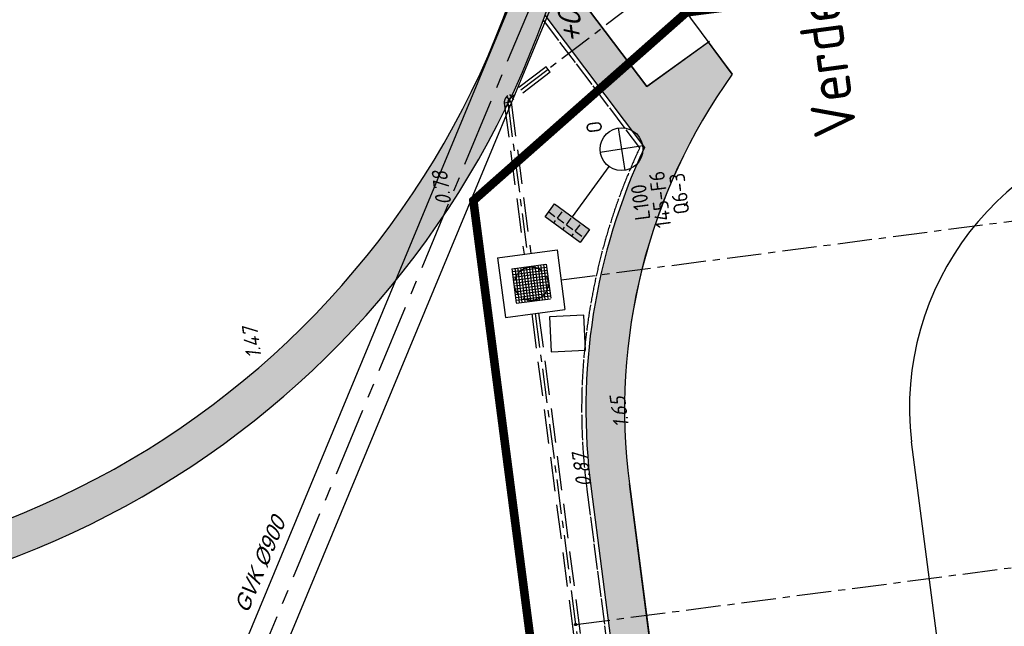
# Model space of a CAD drawing. Extents: x 117893332 to 118394757, y 454959407 to 455669244.
# Tile 23 of 256: x 118205174 to 118228110, y 455209457 to 455223576. Entities that reach past the tile are written whole.
import ezdxf
from ezdxf.enums import TextEntityAlignment as Align

# ---------------------------------------------------------------- set-up
doc = ezdxf.new("R2010")
doc.units = 0
doc.header["$LTSCALE"] = 200
for name, pattern in [('DASHED', [19.049999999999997, 12.7, -6.35]), ('Tauw_HIDDEN2', [5.6, 4, -1.6]), ('Tauw_L_Center1', [13, 8, -1.67, 1.66, -1.67]), ('Tauw_L_Center2', [6.4990000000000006, 4, -0.833, 0.833, -0.833]), ('TAUW_OPSLUITBAND_mm', [3.2, 3, -0.2])]:
    doc.linetypes.add(name, pattern=pattern)
doc.layers.get('0').update_dxf_attribs({"linetype": 'CONTINUOUS'})
for name, color, linetype in [('BOUWD01', 6, 'CONTINUOUS'), ('EL6312--', 6, 'CONTINUOUS'), ('EL_N_A_EB00----REVISIE~-_-----', 1, 'CONTINUOUS'), ('KABELLOOP', 6, 'CONTINUOUS'), ('LEIDINGLOOP', 6, 'CONTINUOUS'), ('ZU_B_-_EL999---LA_PE-63_sdr00~H_-----', 1, 'Tauw_L_Center2'), ('ZU_B_-_EL999---LD_PE-65_sdr00~H_-----', 1, 'Tauw_L_Center2'), ('ZU_B_-_EL999---LD_pvc160_vbr11~H_-----', 1, 'Tauw_L_Center2'), ('ZU_B_-_EL999---LD_pvc160_vbr11~W_-----', 8, 'Tauw_HIDDEN2'), ('ZU_B_-_EL999---SYM_RIOOLINSPECTIEPUT~-_002--', 2, 'Tauw_L_Center2'), ('ZU_B_-_JB00----ZME_tekst__50_^200~-_-----', 2, 'CONTINUOUS'), ('ZU_B_-_MB0090--MAAIVELD_DUN~-_001--', 1, 'CONTINUOUS'), ('ZU_B_D_EB00----ONDERDEEL~-_-----', 7, 'CONTINUOUS'), ('ZU_N_-_AL999---LW_gvk900_pgr05__18_^200~-_-----', 7, 'CONTINUOUS'), ('ZU_N_-_DX1AMA--_maatvoering_ANG__18_^200', 7, 'CONTINUOUS'), ('ZU_N_-_EL999---LW_gvk900_pgr05~H_-----', 2, 'Tauw_L_Center1'), ('ZU_N_-_EL999---LW_gvk900_pgr05~W_-----', 2, 'CONTINUOUS'), ('ZU_N_-_TVRH----tekst__25_^200~-_-----', 253, 'CONTINUOUS'), ('ZU_N_A_EV00----_Opsluitband_100x200~Z_-----', 253, 'TAUW_OPSLUITBAND_mm'), ('ZU_N_A_EV02----_kant verharding ov betontegels-halfsteensverband~k_-----', 253, 'CONTINUOUS'), ('ZU_N_A_HV01----_arcering verharding gv asfalt~v_-----', 253, 'CONTINUOUS'), ('ZU_N_A_HV01----_arcering verharding ov grind~v_-----', 253, 'CONTINUOUS'), ('ZU_N_A_HV02----molgoot ov betonstraatsteen~v_-----', 253, 'CONTINUOUS')]:
    doc.layers.add(name, color=color, linetype=linetype)
doc.layers.add('ZU_N_-_DX1AMA--_maatvoering_LIN__18_^200', color=7, linetype='CONTINUOUS', lineweight=18)
doc.styles.add('BURO-018', font='Isocp.shx', dxfattribs={"height": 360})
doc.styles.add('ISO', font='ISO')
doc.styles.add('TAUW-ISOCP', font='tcb_isocp.shx')
doc.styles.add('tcb_isocp', font='tcb_isocp.shx')
doc.dimstyles.new('tzu18-dot_^200', dxfattribs={"dimscale": 200, "dimtxt": 1.8, "dimasz": 3, "dimexe": 2, "dimexo": 0, "dimgap": 0.5, "dimtad": 1, "dimdec": 0, "dimzin": 0, "dimdsep": 46, "dimtxsty": 'TAUW-ISOCP', "dimblk": 'DOTSMALL', "dimcen": 2, "dimdle": 1.5, "dimclre": 8, "dimadec": 0, "dimazin": 0, "dimtp": 1, "dimtm": 1, "dimtfac": 1, "dimtix": 1, "dimtmove": 1, "dimatfit": 3, "dimldrblk": 'DOTSMALL', "dimfxl": 1, "dimtvp": 0.5, "dimtolj": 1, "dimtzin": 0, "dimlwd": -1, "dimlwe": 5, "dimarcsym": 0})

# ---------------------------------------------------------------- blocks, each defined once
blk = doc.blocks.new('_DotSmall')
at = {"color": 0, "linetype": 'ByBlock', "const_width": 0.5}
blk.add_lwpolyline([(-0.0625, 0, 1), (0.0625, 0, 1)], format="xyb", close=True, dxfattribs=at)
blk = doc.blocks.new('*D206')
at = {"layer": 'ZU_N_-_DX1AMA--_maatvoering_LIN__18_^200', "color": 0, "transparency": 16777216}
blk.add_line((118205911.520868, 455185133.5274638), (118182509.9496685, 455364914.8629071), dxfattribs=at)
at = {"layer": 'ZU_N_-_DX1AMA--_maatvoering_LIN__18_^200', "color": 8, "lineweight": 5, "transparency": 16777216}
for p, q in [((118182994.9085498, 455364675.4576435), (118182152.0192695, 455364565.741396)), ((118206319.032986, 455185489.1028713), (118205476.1437057, 455185379.3866237))]:
    blk.add_line(p, q, dxfattribs=at)
at = {"layer": 'ZU_N_-_DX1AMA--_maatvoering_LIN__18_^200', "color": 0, "transparency": 16777216, "xscale": 600, "yscale": 600, "zscale": 600}
for p, rotation in [((118182548.6730502, 455364617.3725715), 97.41631319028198), ((118205872.7974863, 455185431.0177993), 277.416313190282)]:
    blk.add_blockref('_DotSmall', p, dxfattribs=dict(at, rotation=rotation))
at = {"layer": 'ZU_N_-_DX1AMA--_maatvoering_LIN__18_^200', "color": 0, "transparency": 16777216, "insert": (118204335.5469565, 455195071.6318116), "char_height": 360, "attachment_point": 5, "rotation": 97.41631319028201, "style": 'TAUW-ISOCP'}
blk.add_mtext('\\A1;180698', dxfattribs=at)
blk = doc.blocks.new('*D260')
at = {"layer": 'ZU_N_-_DX1AMA--_maatvoering_ANG__18_^200', "transparency": 16777216}
for start, end in [(81.44579739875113, 94.4721517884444), (55.36741433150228, 71.19797776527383)]:
    blk.add_arc((118197478.4223946, 455230764.0291032), 8397.721269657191, start, end, dxfattribs=at)
for points in [[(118196831.0725284, 455239064.5696213), (118196816.1553243, 455239207.794888), (118196393.9381263, 455239091.4306424)], [(118202293.3751332, 455237731.9562287), (118202208.5177236, 455237615.6152641), (118202599.9693222, 455237419.2135177)]]:
    blk.add_solid(points, dxfattribs=at)
at = {"layer": 'ZU_N_-_DX1AMA--_maatvoering_ANG__18_^200', "transparency": 16777216, "insert": (118199464.2062405, 455238923.5869981), "char_height": 360, "attachment_point": 5, "rotation": 346.3218875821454, "style": 'TAUW-ISOCP'}
blk.add_mtext('\\A1;45.00°', dxfattribs=at)
blk = doc.blocks.new('E00525')
at = {"linetype": 'ByBlock'}
h = blk.add_hatch(dxfattribs=at)
h.set_pattern_fill('ANGLE', color=0, scale=0.18438609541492, style=0)
h.set_pattern_definition([(360, (-37.67331033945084, -34.01927211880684), (5.551115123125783e-17, 1.287936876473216), [0.9366813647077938, -0.3512555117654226]), (90, (-37.67331033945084, -34.01927211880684), (-1.287936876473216, 1.387778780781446e-16), [0.9366813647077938, -0.3512555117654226])])
edge = h.paths.add_edge_path()
edge.add_line((-2.522521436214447, 2.863310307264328), (2.522521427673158, 2.863310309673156))
edge.add_line((2.522521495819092, 2.863310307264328), (2.522521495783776, 1.000000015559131))
edge.add_line((2.522521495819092, 1.000000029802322), (-2.522521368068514, 1.000000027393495))
edge.add_line((-2.522521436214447, 1), (-2.522521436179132, 2.863310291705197))
h = blk.add_hatch(color=0, dxfattribs=at)
edge = h.paths.add_edge_path()
edge.add_line((-2.522521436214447, 2.863310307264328), (2.522521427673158, 2.863310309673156))
edge.add_line((2.522521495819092, 2.863310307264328), (2.522521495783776, 1.000000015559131))
edge.add_line((2.522521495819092, 1.000000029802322), (-2.522521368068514, 1.000000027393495))
edge.add_line((-2.522521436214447, 1), (-2.522521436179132, 2.863310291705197))
at = {"color": 0, "linetype": 'ByBlock'}
for p, q in [((-1.767766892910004, 14.38605433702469), (1.767767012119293, 10.85052046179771)), ((1.767766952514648, 14.38605433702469), (-1.767766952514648, 10.85052043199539)), ((5.960464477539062e-08, 10.0973382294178), (1.192092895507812e-07, 2.863310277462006))]:
    blk.add_line(p, q, dxfattribs=at)
blk.add_lwpolyline([(-2.522521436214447, 2.863310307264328), (2.522521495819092, 2.863310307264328), (2.522521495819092, 1.000000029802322), (-2.522521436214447, 1)], close=True, dxfattribs=at)
blk.add_circle((0, 12.61828738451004), 2.500000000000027, dxfattribs=at)
at = {"color": 0, "linetype": 'ByBlock', "style": 'BURO-018'}
for tag, p in [('E_GKAST', (5.960464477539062e-08, 20.61828738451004)), ('E_GROEP', (5.960464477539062e-08, 17.61828738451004)), ('E_SGROEP', (4.500000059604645, 17.61828738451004)), ('E_ARMCODE', (0, 12.61828738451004)), ('E_SLET', (4.500000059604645, 11.61828738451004))]:
    blk.add_attdef(tag, text='', height=1.8, dxfattribs=at).set_placement(p, align=Align.MIDDLE)
blk = doc.blocks.new('A$C051E189E')
at = {"layer": 'LEIDINGLOOP', "linetype": 'DASHED', "const_width": 200}
blk.add_lwpolyline([(-16326.55531167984, -21636.91844537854), (32377.83829969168, -21636.91844537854), (36081.05446058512, -27121.89554059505), (36081.05446070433, -32209.90334999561)], dxfattribs=at)
at = {"layer": 'EL6312--'}
ref = blk.add_blockref('E00525', (31293.63590681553, -23472.05495274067), dxfattribs=dict(at, xscale=200, yscale=200, zscale=200, rotation=226.3660351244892))
ref.add_attrib('E_SGROEP', 'Q6-3', dxfattribs={"layer": '0', "color": 1, "linetype": 'ByBlock', "height": 360, "style": 'BURO-018'}).set_placement((31917.86027437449, -26413.0749796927), align=Align.MIDDLE)
ref.add_attrib('E_GKAST', 'L100', dxfattribs={"layer": '0', "color": 1, "linetype": 'ByBlock', "height": 360, "style": 'BURO-018'}).set_placement((31836.31951457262, -25492.46889981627), align=Align.MIDDLE)
ref.add_attrib('E_GROEP', '145-F6', dxfattribs={"layer": '0', "color": 1, "linetype": 'ByBlock', "height": 360, "style": 'BURO-018'}).set_placement((31842.64256334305, -25950.89262038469), align=Align.MIDDLE)
ref.add_attrib('E_SLET', 'O', dxfattribs={"layer": '0', "color": 1, "linetype": 'ByBlock', "height": 360, "style": 'BURO-018'}).set_placement((33711.83898562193, -24647.51330989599), align=Align.MIDDLE)
blk = doc.blocks.new('A$C6DFC50BF')
at = {"layer": 'KABELLOOP', "linetype": 'DASHED', "const_width": 200}
blk.add_lwpolyline([(-16326.55531167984, -21636.91844537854), (32377.83829969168, -21636.91844537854), (36081.05446058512, -27121.89554059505), (36081.05446070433, -32209.90334999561)], dxfattribs=at)

msp = doc.modelspace()

# ---------------------------------------------------------------- hatches: boundary and pattern name
at = {"layer": 'ZU_N_A_HV01----_arcering verharding gv asfalt~v_-----'}
h = msp.add_hatch(dxfattribs=at)
h.set_pattern_fill('ASFALT', color=256, scale=3000)
h.set_pattern_definition([(157.416313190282, (118248804.6750337, 455213277.5848131), (-144.0121693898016, -346.2448484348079), []), (217.416313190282, (118248804.6750337, 455213277.5848131), (227.8507499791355, -297.8406213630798), [])])
h.paths.add_polyline_path([(118253562.4644317, 455173882.7550641, -0.413670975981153), (118245855.7562277, 455163886.7559816), (118232779.448046, 455162183.4266028, -0.2396013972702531), (118226539.3488066, 455164396.4313046), (118222931.5859316, 455163926.7441258), (118222383.7487684, 455168135.4742161), (118218106.8741981, 455167574.5760993), (118214434.7360406, 455164219.5352659), (118215506.4412013, 455155986.2169401), (118286398.3345948, 455165213.991818), (118285827.6629735, 455169598.1464381), (118269443.6465182, 455167465.4905022, -0.4142135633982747), (118257765.8233637, 455176453.3294046), (118256227.8597453, 455188268.6539, -0.4142135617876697), (118265215.698611, 455199946.4769887), (118292266.1138908, 455203467.5444995), (118291600.0729585, 455208584.3784367), (118288512.0832502, 455208182.4244898, -0.4142135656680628), (118286360.315439, 455209838.5329916), (118282082.5253519, 455242702.4295251), (118277103.5895731, 455242054.3371087, -0.4142135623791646), (118269661.0073064, 455247782.5220213), (118267518.7053234, 455264240.6439259), (118262945.7468947, 455263645.3963049), (118267639.6027709, 455227475.8892438), (118267223.0791646, 455227421.9624292), (118267223.0953798, 455227421.8374796), (118252708.3945412, 455225558.9908816), (118252749.7655286, 455225241.1604559), (118251437.4330616, 455225070.8540304), (118250715.0444016, 455230620.5667782), (118243327.2569473, 455287376.853917), (118243629.7457429, 455287416.2279319), (118243124.354806, 455290872.4482069), (118240928.7488096, 455307740.0890951, -0.4142135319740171), (118245603.8051835, 455313814.3496923), (118274546.4505115, 455317581.7228291), (118274030.151141, 455321548.2621741), (118245583.3097502, 455317845.426291, -0.4142135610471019), (118239509.0486006, 455322520.4825709), (118233549.7710685, 455368302.3163094, 0.4142135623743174), (118222813.3463366, 455376565.6076621), (118207809.9167748, 455374612.6583502, 0.4142135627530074), (118199546.6254238, 455363876.233606), (118205505.9032047, 455318094.3984217, -0.4142123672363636), (118200830.8688669, 455312020.1400964), (118163460.5556403, 455307155.6086541), (118165370.8677974, 455292480.2047596), (118168069.5899988, 455292831.4889433), (118168020.6380423, 455293207.5597649, -0.4142128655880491), (118177008.4523232, 455304885.379675), (118193278.4294503, 455307003.2308075, -0.1343417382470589), (118196112.2678289, 455306610.6909133), (118204322.7715568, 455303093.5020068), (118205538.0756343, 455305921.5248985, -0.2648123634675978), (118209818.1357149, 455309156.2414026), (118230144.221444, 455311802.0275834, -0.4142136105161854), (118236218.4835087, 455307126.9714311), (118240860.0830218, 455271468.1296604, -0.4142135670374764), (118236185.026669, 455265393.868468), (118214172.9505057, 455262528.6259582), (118214897.7231318, 455256960.5985169, -0.4142135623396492), (118212810.3363711, 455254248.4745319), (118211683.2549989, 455254101.7658931), (118212034.0112402, 455251407.0995864), (118215577.2140856, 455248630.0588531), (118219142.1158661, 455249094.050086), (118218436.6095952, 455254511.7740204, -0.4142294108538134), (118220523.9794215, 455257224.0278775), (118236969.7760967, 455259364.7257031, -0.4142130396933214), (118243044.0360546, 455254689.6790598), (118246252.6892428, 455230039.716037)])
h.paths.add_polyline_path([(118261528.7105488, 455214269.2460867, -0.4142135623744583), (118263616.0973097, 455216981.3700716), (118275257.8857749, 455218496.745074, -0.414213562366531), (118277970.0097599, 455216409.3583131), (118278976.6705481, 455208675.7399464, -0.4142135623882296), (118276889.283787, 455205963.6159614), (118274097.8328038, 455205600.2615634, -0.4142135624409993), (118272506.4212083, 455206825.0918127), (118272485.2704835, 455206987.5811397), (118269242.6258282, 455206565.4962798), (118269263.7765531, 455206403.0069523, -0.4142135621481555), (118268038.9463059, 455204811.595358), (118265247.4953238, 455204448.240958, -0.4142135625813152), (118262535.371337, 455206535.6277188)], flags=16)
h.paths.add_polyline_path([(118241537.8751546, 455300913.520497), (118240100.0229776, 455300726.2209592), (118239912.72344, 455302164.0731364), (118241350.575617, 455302351.3726742)], flags=16)
h.paths.add_polyline_path([(118240440.7304615, 455309039.881115), (118239002.8782845, 455308852.5815772), (118238815.5787469, 455310290.4337544), (118240253.430924, 455310477.7332923)], flags=16)
h.paths.add_polyline_path([(118229627.9109464, 455315768.5622057), (118215546.7017315, 455313935.6554853, -0.4142135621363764), (118209472.4405793, 455318610.7117853), (118204138.0194814, 455359592.1202821, -0.4142394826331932), (118213125.739277, 455371270.8578054), (118217290.6037433, 455371812.9851407, -0.4142135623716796), (118228968.4268994, 455362825.1463385), (118234302.9672465, 455321842.823391, -0.4142135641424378)], flags=16)
h.paths.add_polyline_path([(118229573.6982125, 455316185.0486755), (118215492.4889975, 455314352.1419551, -0.4142135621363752), (118209888.927049, 455318664.9245196), (118204554.5035642, 455359646.3513534, -0.4142400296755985), (118213179.9520113, 455370854.3713357), (118217344.8164798, 455371396.4986713, -0.4142135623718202), (118228551.94043, 455362770.933602), (118233886.4807771, 455321788.6106545, -0.4142135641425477)], flags=0)
h.paths.add_polyline_path([(118232786.1213894, 455366810.1098367), (118231546.5936505, 455366648.6447184), (118231359.294113, 455368086.4968955), (118232598.8218518, 455368247.9620139)], flags=0)
at = {"layer": 'ZU_N_A_HV01----_arcering verharding ov grind~v_-----'}
h = msp.add_hatch(dxfattribs=at)
h.set_pattern_fill('BETONTEGELSHALF', color=256, scale=1200, angle=-1.272221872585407e-14)
h.set_pattern_definition([(97.41631319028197, (118248804.6750337, 455213277.5848131), (-356.9884025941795, -46.46805798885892), [359.9999999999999, 0]), (187.416313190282, (118248804.6750337, 455213277.5848131), (-46.4680579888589, 356.9884025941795), [360, -360]), (187.416313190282, (118248424.4526021, 455213409.6109564), (-46.4680579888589, 356.9884025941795), [360, -360]), (97.41631319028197, (118248626.1808324, 455213254.3507841), (-356.9884025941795, -46.46805798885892), [359.9999999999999, 0])])
h.paths.add_polyline_path([(118200801.9615175, 455302420.88032), (118198511.6281368, 455303421.6205487), (118199145.9065078, 455304854.2322896), (118198306.6157075, 455305213.7649494), (118197382.3708734, 455303095.1089246, 0.4192254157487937), (118170441.839016, 455289326.5999028), (118168557.7335578, 455289081.3518189), (118169614.471799, 455280963.0160623), (118170454.8091771, 455281078.3150754, -53.72920872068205), (118170651.4084765, 455279579.4188662), (118169809.2938915, 455279466.3056211), (118169870.2272458, 455278998.1883432, 0.3918790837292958), (118192972.3803732, 455261879.8769965, 0.07468228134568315), (118199066.6330224, 455263483.9611459), (118200598.7461937, 455251713.582583, 0.07494301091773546), (118194298.7892877, 455251694.8114828, 0.1709835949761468), (118181916.0576355, 455245069.6703822), (118180796.6019252, 455245862.3819072), (118180020.7931575, 455244852.2205306), (118178738.244072, 455243182.2451404), (118179783.2744071, 455242311.6455807, 0.4135180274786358), (118185962.2987214, 455213106.9511361, 0.1098393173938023), (118194551.0267726, 455209880.7675468), (118195081.2769297, 455205807.1487063), (118193855.9284048, 455205647.6489412), (118193809.7130155, 455205117.1230389, 0.3611198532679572), (118177310.2531725, 455183679.5142463), (118176809.2365424, 455183499.0262088), (118177283.4726309, 455179855.7324923), (118177813.9985333, 455179809.517103, 0.361119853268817), (118199251.6073259, 455163310.05726), (118199432.0953635, 455162809.0406299), (118203075.3890799, 455163283.2767184), (118203121.6044692, 455163813.8026208, 0.361119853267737), (118219621.0643122, 455185251.4114133), (118220122.0809423, 455185431.8994509), (118219647.8448538, 455189075.1931673), (118219117.3189514, 455189121.4085566, 0.3611198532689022), (118197679.7101588, 455205620.8683997), (118197499.2221212, 455206121.8850298), (118196271.2376513, 455205962.0421522), (118195779.0112249, 455209743.54569, 0.04715110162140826), (118199755.8306789, 455209792.0091508, 0.3598318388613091), (118218572.6686603, 455229059.5411497, 0.3785073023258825), (118201837.6150388, 455251492.7467984), (118201348.8822944, 455255247.4103088), (118201348.8765511, 455255247.4095612), (118200697.0387031, 455260255.1642896), (118200207.5412539, 455264015.7026049, 0.5816596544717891), (118202099.9536638, 455300845.3990172), (118203062.93471, 455303176.268477), (118201413.0844689, 455303897.0125543)])
h.paths.add_polyline_path([(118217422.5130355, 455234392.4379393), (118217614.8001051, 455234374.6234192), (118217870.5855044, 455232375.188509), (118217704.8874014, 455232307.2452726, -0.3827550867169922), (118201191.5227885, 455210894.1426706), (118201189.1918006, 455210733.2200394), (118199169.9529126, 455210456.34753), (118199070.4574067, 455210630.6461625, -0.3827126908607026), (118177563.836284, 455227173.4300924), (118177396.8176342, 455227173.2270989), (118177112.5722317, 455229235.579212), (118177280.0296053, 455229303.7763448, -0.1750200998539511), (118180975.6038518, 455242489.7279065), (118179978.8931968, 455243320.0730526), (118180983.0474233, 455244627.5573938), (118182048.3766465, 455243873.1740402, -0.1731811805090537), (118193877.7725087, 455250727.860733), (118193890.3602364, 455250849.6971092), (118196004.4987966, 455251154.982126), (118196021.3845633, 455251034.8393739, -0.3835887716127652)], flags=16)
h.paths.add_polyline_path([(118196897.7619909, 455205136.0023468), (118197059.6418119, 455204686.6402535, -0.379476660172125), (118218372.956548, 455188282.8433556), (118218848.785524, 455188241.3927473), (118219136.1982591, 455186033.3595814), (118218686.8361658, 455185871.4797605, -0.3794766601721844), (118202283.039268, 455164558.1650243), (118202241.5886596, 455164082.3360484), (118200033.5554938, 455163794.9233133), (118199871.6756728, 455164244.2854065, -0.3794766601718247), (118178558.3609367, 455180648.0823044), (118178082.5319607, 455180689.5329127), (118177795.1192256, 455182897.5660786), (118178244.4813189, 455183059.4458995, -0.3794766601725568), (118194648.2782167, 455204372.7606357), (118194689.728825, 455204848.5896116)], flags=16)
at = {"layer": 'ZU_N_A_HV02----molgoot ov betonstraatsteen~v_-----'}
h = msp.add_hatch(dxfattribs=at)
h.set_pattern_fill('BRICK', color=256, scale=33.07086, angle=-1.272221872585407e-14)
h.set_pattern_definition([(97.41631319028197, (118248804.6750337, 455213277.5848131), (-208.2431961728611, -27.10636212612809), []), (187.416313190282, (118248804.6750337, 455213277.5848131), (54.21272425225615, -416.4863923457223), [209.999961, -209.999961]), (187.416313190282, (118248777.5686716, 455213485.8280093), (54.21272425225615, -416.4863923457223), [-209.999961, 209.999961])])
h.paths.add_polyline_path([(118236130.8139392, 455265810.3549383), (118213702.2513011, 455262890.899698), (118213756.4640354, 455262474.4132282), (118214481.2366621, 455256906.3857827, -0.4142135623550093), (118212756.1236366, 455254664.9610016), (118211212.5557949, 455254464.0396285), (118211639.701332, 455251182.5165892), (118215456.7662472, 455248190.8321688), (118219612.8361661, 455248731.8037606), (118218853.0924128, 455254566.0083225, -0.4142295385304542), (118220578.1913303, 455256807.5413003), (118237024.0330728, 455258948.2449923, -0.4142135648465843), (118242627.5950311, 455254635.4624813), (118245836.2027732, 455229985.5033018), (118253115.1089609, 455174065.6917914, -0.4217249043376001), (118245799.5223966, 455164302.9789468), (118232725.1971481, 455162599.9081029, -0.2477245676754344), (118226700.8242866, 455164840.9923619), (118223293.5470863, 455164399.8447171), (118222745.9989425, 455168606.3544288), (118217921.2696704, 455167973.9016491), (118213990.0282083, 455164382.1316596), (118215144.1674659, 455155515.5177361), (118286452.5473291, 455164797.5053483), (118286398.3345948, 455165213.991818), (118215506.4412013, 455155986.2169401), (118214434.7360406, 455164219.5352659), (118218106.8741981, 455167574.5760993), (118222383.7487684, 455168135.4742161), (118222931.5859316, 455163926.7441258), (118226539.3488066, 455164396.4313046, 0.2396013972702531), (118232779.448046, 455162183.4266028), (118245855.7562277, 455163886.7559816, 0.4136709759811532), (118253562.4644317, 455173882.7550641), (118246252.6892428, 455230039.716037), (118243044.0360546, 455254689.6790598, 0.4142130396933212), (118236969.7760967, 455259364.7257031), (118220523.9794215, 455257224.0278775, 0.414229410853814), (118218436.6095952, 455254511.7740204), (118219142.1158661, 455249094.050086), (118215577.2140856, 455248630.0588531), (118212034.0112402, 455251407.0995864), (118211683.2549989, 455254101.7658931), (118212810.3363711, 455254248.4745319, 0.4142135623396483), (118214897.7231318, 455256960.5985169), (118214172.9505057, 455262528.6259582), (118236185.026669, 455265393.868468, 0.4142135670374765), (118240860.0830218, 455271468.1296604), (118236218.4835087, 455307126.9714311, 0.4142136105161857), (118230144.221444, 455311802.0275834), (118209818.1357149, 455309156.2414026, 0.2648123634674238), (118205538.0756343, 455305921.5248985), (118204322.7715568, 455303093.5020068), (118196112.2678289, 455306610.6909133, 0.1343417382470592), (118193278.4294503, 455307003.2308075), (118177008.4523232, 455304885.379675, 0.4142128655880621), (118168020.6380423, 455293207.5597649), (118168069.5899988, 455292831.4889433), (118168486.0764684, 455292885.7016779), (118168437.1245119, 455293261.7724997, -0.4142128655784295), (118177062.6660484, 455304468.8933343), (118193332.6431336, 455306586.7444612, -0.1343417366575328), (118195946.8851516, 455306224.6227999), (118199133.4112065, 455304859.5891468), (118204543.5389405, 455302542.0162089), (118205924.3779531, 455305755.5830221, -0.2648230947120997), (118209872.8562951, 455308739.8174797), (118222172.9640686, 455310340.868138), (118230198.421261, 455311385.5394321, -0.4142143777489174), (118235801.9970393, 455307072.7586945), (118240443.5965525, 455271413.9169239, -0.4142135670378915)])
h = msp.add_hatch(dxfattribs=at)
h.set_pattern_fill('TEGELS', color=256, scale=1200, angle=-1.272221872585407e-14)
h.set_pattern_definition([(97.41631319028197, (118248804.6750337, 455213277.5848131), (-297.4903354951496, -38.72338165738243), []), (187.416313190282, (118248804.6750337, 455213277.5848131), (38.72338165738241, -297.4903354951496), [300, -300]), (187.416313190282, (118248785.3133429, 455213426.3299809), (38.72338165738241, -297.4903354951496), [-300, 300])])
h.paths.add_polyline_path([(118219035.6899927, 455254957.2327152), (118218991.0340255, 455254951.2498208, 0.0495671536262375), (118219002.1504345, 455254585.5207634), (118219780.9505589, 455248602.430073), (118220765.3442761, 455241070.3867952), (118221948.9148878, 455231685.9848894), (118218572.6686315, 455229059.540803, -0.06539719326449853), (118217407.0441889, 455223679.5014517), (118219731.173984, 455220603.8302426, 0.1438303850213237), (118218485.3119866, 455212654.0721096), (118221106.352788, 455192524.4367601), (118219974.1637669, 455192377.063275), (118220527.7056509, 455188124.5069703), (118219784.1903716, 455188027.725924), (118219900.3605165, 455187135.2549176), (118221776.224577, 455187379.4302444), (118224205.7630828, 455168947.7708092), (118224210.5959996, 455168948.403389), (118224577.7345146, 455166127.8811278), (118225457.6676882, 455166242.4192626), (118225150.5388019, 455168612.1497263), (118224181.4876958, 455175966.0960774), (118222512.4151502, 455188696.2175909), (118221448.4175099, 455188561.6121593), (118221213.7690884, 455190029.4494245), (118221364.6199518, 455190051.0916091), (118221161.891621, 455191624.0735665), (118222115.0250866, 455191748.1792439), (118219377.6886259, 455212770.9649386, -0.1899943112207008), (118221771.9640734, 455222305.3206471), (118221216.5735295, 455223053.8732554), (118219786.8230489, 455222023.0184898), (118218233.0868039, 455224079.1781096), (118219630.0890819, 455225169.0500261), (118219132.5732483, 455225862.6751196), (118220033.8836876, 455228032.4515584), (118222924.5606217, 455230298.4456865), (118223067.1127491, 455230313.7824634), (118222876.1684966, 455231780.7016045), (118221655.3097138, 455241205.8311709), (118220134.481778, 455252840.3253843), (118220045.869454, 455254184.1960456), (118234267.6606779, 455256084.2251482), (118234151.4051674, 455256976.6899191), (118230009.7196733, 455256423.3613792)])

# ---------------------------------------------------------------- linework, layer by layer
at = {"layer": 'BOUWD01'}
msp.add_lwpolyline([(118217556.0335201, 455215844.7826709), (118218355.1605885, 455215882.1308511), (118218316.9102242, 455216700.5778514), (118217517.7821747, 455216663.2294779), (118217556.0335201, 455215844.7826709)], dxfattribs=at)
at = {"layer": 'ZU_B_-_EL999---LA_PE-63_sdr00~H_-----'}
msp.add_circle((118218125.0127219, 455209498.3733785), 25, dxfattribs=at)
at = {"layer": 'ZU_B_-_EL999---LD_PE-65_sdr00~H_-----'}
for points in [[(118217785.7714969, 455217521.7713738), (118246518.0244844, 455221264.5328221)], [(118218125.0127219, 455209498.3733785), (118247551.4012432, 455213331.5552931)]]:
    msp.add_lwpolyline(points, dxfattribs=at)
at = {"layer": 'ZU_B_-_EL999---LD_pvc160_vbr11~H_-----'}
for points in [[(118245546.1016638, 455229306.3644437), (118236636.8363893, 455228145.8131073), (118226696.7918891, 455229468.2559094), (118217484.2695867, 455222419.207379)], [(118217182.0564295, 455216737.2153736), (118220101.3457731, 455194326.5538544)]]:
    msp.add_lwpolyline(points, dxfattribs=at)
msp.add_lwpolyline([(118217484.2694854, 455222419.2075114), (118216573.977953, 455221722.6893117, 0.2679491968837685), (118216542.49448, 455221646.9741143), (118217001.2154967, 455218125.4864413)], format="xyb", dxfattribs=at)
at = {"layer": 'ZU_B_-_EL999---LD_pvc160_vbr11~W_-----'}
msp.add_line((118217532.8836741, 455222355.6728265), (118217435.6552966, 455222482.7421963), dxfattribs=at)
at = {"layer": 'ZU_B_-_EL999---LD_pvc160_vbr11~W_-----', "linetype": 'Continuous'}
for p, q in [((118216621.8242552, 455221657.307882), (118216463.1647047, 455221636.6403468)), ((118216622.5921449, 455221659.1545941), (118216525.3637612, 455221786.2240294)), ((118216686.1268625, 455221707.7687858), (118216588.8984789, 455221834.8382213)), ((118216632.1580228, 455221577.9781067), (118216473.4984722, 455221557.3105715))]:
    msp.add_line(p, q, dxfattribs=at)
at = {"layer": 'ZU_B_-_EL999---LD_pvc160_vbr11~W_-----'}
for points in [[(118217435.6552935, 455222482.742229), (118216525.3637612, 455221786.2240294, 0.2679491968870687), (118216463.1647047, 455221636.6403468), (118216921.8857214, 455218115.1526737)], [(118217532.8836772, 455222355.6727936), (118216622.5921449, 455221659.1545941, 0.2679491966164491), (118216621.8242552, 455221657.307882), (118217080.545272, 455218135.8202088)]]:
    msp.add_lwpolyline(points, format="xyb", dxfattribs=at)
for points in [[(118217102.7266542, 455216726.8816061), (118220022.0159978, 455194316.2200869)], [(118217261.3862048, 455216747.5491413), (118220180.6755483, 455194336.8876221)]]:
    msp.add_lwpolyline(points, dxfattribs=at)
at = {"layer": 'ZU_B_-_EL999---SYM_RIOOLINSPECTIEPUT~-_002--'}
for p, q in [((118216637.7142773, 455217780.6431964), (118217440.9282521, 455217885.2725932)), ((118216637.7142773, 455217780.6431964), (118216742.3436741, 455216977.4292216)), ((118216646.4333937, 455217713.7086986), (118217449.6473685, 455217818.3380953)), ((118216655.1525101, 455217646.7742007), (118217458.3664849, 455217751.4035975)), ((118216704.6487752, 455217789.3623129), (118216809.278172, 455216986.148338)), ((118216771.5832731, 455217798.0814292), (118216876.2126699, 455216994.8674543)), ((118216838.517771, 455217806.8005456), (118216943.1471678, 455217003.5865708)), ((118216905.4522689, 455217815.5196621), (118217010.0816657, 455217012.3056872)), ((118216972.3867668, 455217824.2387784), (118217077.0161636, 455217021.0248036)), ((118217039.3212647, 455217832.9578949), (118217143.9506615, 455217029.74392)), ((118217106.2557626, 455217841.6770113), (118217210.8851594, 455217038.4630365)), ((118217173.1902605, 455217850.3961276), (118217277.8196573, 455217047.1821529)), ((118217240.1247584, 455217859.115244), (118217344.7541552, 455217055.9012693)), ((118217307.0592563, 455217867.8343604), (118217411.6886531, 455217064.6203856)), ((118217373.9937542, 455217876.5534768), (118217478.623151, 455217073.3395021)), ((118217440.9282521, 455217885.2725932), (118217545.5576489, 455217082.0586184)), ((118216663.8716265, 455217579.8397027), (118217467.0856013, 455217684.4690996)), ((118216672.5907429, 455217512.9052048), (118217475.8047177, 455217617.5346016)), ((118216681.3098593, 455217445.9707069), (118217484.5238341, 455217550.6001037)), ((118216690.0289757, 455217379.036209), (118217493.2429505, 455217483.6656058)), ((118216698.7480921, 455217312.1017112), (118217501.9620669, 455217416.731108)), ((118216707.4672085, 455217245.1672132), (118217510.6811833, 455217349.79661)), ((118216716.1863249, 455217178.2327154), (118217519.4002997, 455217282.8621122)), ((118216724.9054413, 455217111.2982174), (118217528.1194161, 455217215.9276143)), ((118216733.6245577, 455217044.3637195), (118217536.8385325, 455217148.9931163)), ((118216742.3436741, 455216977.4292216), (118217545.5576489, 455217082.0586184))]:
    msp.add_line(p, q, dxfattribs=at)
msp.add_circle((118217091.6359631, 455217431.3509074), 390, dxfattribs=at)
at = {"layer": 'ZU_B_D_EB00----ONDERDEEL~-_-----'}
for p, q in [((118216307.0799629, 455218035.0659748), (118217695.3510305, 455218215.9069076)), ((118217695.3510305, 455218215.9069076), (118217876.1919633, 455216827.6358401)), ((118216307.0799629, 455218035.0659748), (118216487.9208957, 455216646.7949072)), ((118216487.9208957, 455216646.7949072), (118217876.1919633, 455216827.6358401))]:
    msp.add_line(p, q, dxfattribs=at)
at = {"layer": 'ZU_B_D_EB00----ONDERDEEL~-_-----', "ltscale": 1.6}
msp.add_line((118231582.3925474, 455170753.5208349), (118225948.8899495, 455213751.4154267), dxfattribs=at)
at = {"layer": 'ZU_B_D_EB00----ONDERDEEL~-_-----'}
msp.add_lwpolyline([(118201191.5227885, 455210894.1426705, 0.3827550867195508), (118217704.8874014, 455232307.2452726), (118217840.7398122, 455232371.3035892), (118217614.8001051, 455234374.6234192), (118217422.5130355, 455234392.4379392, 0.3836711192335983), (118196015.5797043, 455251034.4221949)], format="xyb", dxfattribs=at)
for points in [[(118219132.5732483, 455225862.6751196), (118219132.5732483, 455225862.6751196), (118221771.9641634, 455222305.3214142)], [(118219630.0890819, 455225169.0500261), (118218233.0868039, 455224079.1781096), (118219786.8230489, 455222023.0184898), (118221243.6036129, 455223073.3620338)], [(118219377.6885253, 455212770.9651186), (118223212.4365898, 455183320.0424286), (118225150.5388019, 455168612.1497263)]]:
    msp.add_lwpolyline(points, dxfattribs=at)
msp.add_arc((118232640.328116, 455214508.2438126), 13375.93899983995, 144.3439507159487, 187.4627103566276, dxfattribs=at)
at = {"layer": 'ZU_B_D_EB00----ONDERDEEL~-_-----', "ltscale": 1.6}
msp.add_arc((118232605.6922567, 455214535.6787974), 6702.841635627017, 8.974618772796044, 186.7192627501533, dxfattribs=at)
at = {"layer": 'ZU_N_-_EL999---LW_gvk900_pgr05~H_-----'}
msp.add_lwpolyline([(118218144.5262958, 455226481.9067661), (118209466.9380737, 455205592.401395, -0.02164371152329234), (118209423.1003548, 455205498.5536692), (118207816.2990704, 455202414.2573007)], format="xyb", dxfattribs=at)
at = {"layer": 'ZU_N_-_EL999---LW_gvk900_pgr05~W_-----'}
for points in [[(118217728.9556565, 455226654.5365542), (118209051.3674344, 455205765.0311831, -0.02164371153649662), (118209024.0100609, 455205706.4645572), (118207414.8970482, 455202617.7307666)], [(118218560.0969352, 455226309.276978), (118209882.5087131, 455205419.7716069, -0.02164371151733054), (118209822.1906487, 455205290.6427814), (118208213.0776359, 455202201.9089906)]]:
    msp.add_lwpolyline(points, format="xyb", dxfattribs=at)
at = {"layer": 'ZU_N_A_EV00----_Opsluitband_100x200~Z_-----'}
for points in [[(118217366.4932163, 455223567.2949252), (118219614.9999076, 455220591.7006581)], [(118218386.0593068, 455212641.8469831), (118220759.6919988, 455194412.3122832)]]:
    msp.add_lwpolyline(points, dxfattribs=at)
msp.add_arc((118232640.3281164, 455214508.2438124), 14375.93900023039, 154.9651546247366, 187.4627103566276, dxfattribs=at)
at = {"layer": 'ZU_N_A_EV02----_kant verharding ov betontegels-halfsteensverband~k_-----'}
for p, q in [((118219786.8230489, 455222023.0184898), (118218233.0868039, 455224079.1781096)), ((118217407.0441889, 455223679.5014518), (118219731.173984, 455220603.8302425)), ((118221216.5735295, 455223053.8732554), (118219786.8230489, 455222023.0184898)), ((118221771.9640733, 455222305.3206472), (118221216.5735295, 455223053.8732554)), ((118222115.0250866, 455191748.1792439), (118219377.6886259, 455212770.9649388)), ((118218485.311983, 455212654.072137), (118221106.352788, 455192524.4367601))]:
    msp.add_line(p, q, dxfattribs=at)
for centre, radius, start, end in [((118197511.0339646, 455230806.4061463), 20249.54900015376, 280.4720928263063, 4.250499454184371), ((118197511.0339646, 455230806.4061462), 21133.95356693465, 276.097319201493, 355.2587047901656), ((118232667.5385194, 455214501.410713), 13402.03539645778, 144.38802733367, 187.4186362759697), ((118232640.3281165, 455214508.2438125), 14275.9390003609, 154.723742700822, 187.4627103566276)]:
    msp.add_arc(centre, radius, start, end, dxfattribs=at)

# ---------------------------------------------------------------- block references
at = {"layer": 'EL_N_A_EB00----REVISIE~-_-----', "rotation": 97.41631319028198}
for name in ['A$C6DFC50BF', 'A$C051E189E']:
    msp.add_blockref(name, (118198465.6587423, 455184465.46283), dxfattribs=at)

# ---------------------------------------------------------------- texts
at = {"layer": 'ZU_B_-_JB00----ZME_tekst__50_^200~-_-----', "style": 'ISO'}
msp.add_text('Verdeelwerk', height=1000, rotation=97.69665040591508, dxfattribs=at).set_placement((118224684.9950947, 455220915.9708654))
at = {"layer": 'ZU_B_-_MB0090--MAAIVELD_DUN~-_001--', "style": 'ISO', "oblique": 13.5}
for s, p in [('0.78', (118215233.3578806, 455219287.5350102)), ('1.47', (118210809.8582123, 455215718.9127336)), ('1.65', (118219371.1345615, 455214105.0766364)), ('0.87', (118218499.3786001, 455212726.1277883))]:
    msp.add_text(s, height=360, rotation=97.69665040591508, dxfattribs=at).set_placement(p)
at = {"layer": 'ZU_N_-_AL999---LW_gvk900_pgr05__18_^200~-_-----', "style": 'tcb_isocp', "oblique": 20.00023775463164}
msp.add_text('GVK %%129900', height=360, rotation=67.44179591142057, dxfattribs=at).set_placement((118210481.6547719, 455209737.3197173))
at = {"layer": 'ZU_N_-_TVRH----tekst__25_^200~-_-----', "style": 'TAUW-ISOCP', "oblique": 20.00023775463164}
msp.add_text('+0.800', height=500, rotation=97.41631180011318, dxfattribs=at).set_placement((118218306.539976, 455223047.8326068))

# ---------------------------------------------------------------- dimensions: what is measured, and where the dimension line sits
at = {"layer": 'ZU_N_-_DX1AMA--_maatvoering_ANG__18_^200'}
dim = msp.add_angular_dim_2l(base=(118200702.9563242, 455238518.0025014), line1=((118200606.7360753, 455206742.7270696), (118187690.4368581, 455305922.7826266)), line2=((118197511.0339651, 455230806.4061465), (118209863.2594661, 455246857.4820812)), dimstyle='tzu18-dot_^200', override={"dimasz": 2.16, "dimexe": 0, "dimgap": 0.6, "dimtad": 0, "dimcen": 0.1, "dimdle": 0, "dimclrd": 256, "dimclrt": 256, "dimadec": 2, "dimtm": 0, "dimtofl": 0, "dimtmove": 0, "dimtvp": 0}, dxfattribs=at)
dim.commit()
dim.dimension.update_dxf_attribs({"geometry": '*D260', "text_midpoint": (118199464.2062405, 455238923.5869981), "dimtype": 162})
at = {"layer": 'ZU_N_-_DX1AMA--_maatvoering_LIN__18_^200'}
dim = msp.add_linear_dim(base=(118182548.6730502, 455364617.3725715), p1=(118206319.032986, 455185489.1028712), p2=(118182994.9085498, 455364675.4576435), angle=97.41631349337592, dimstyle='tzu18-dot_^200', dxfattribs=at)
dim.commit()
dim.dimension.update_dxf_attribs({"geometry": '*D206', "text_midpoint": (118204613.204603, 455195107.7736344), "dimtype": 160})

doc.saveas('drawing.dxf')
